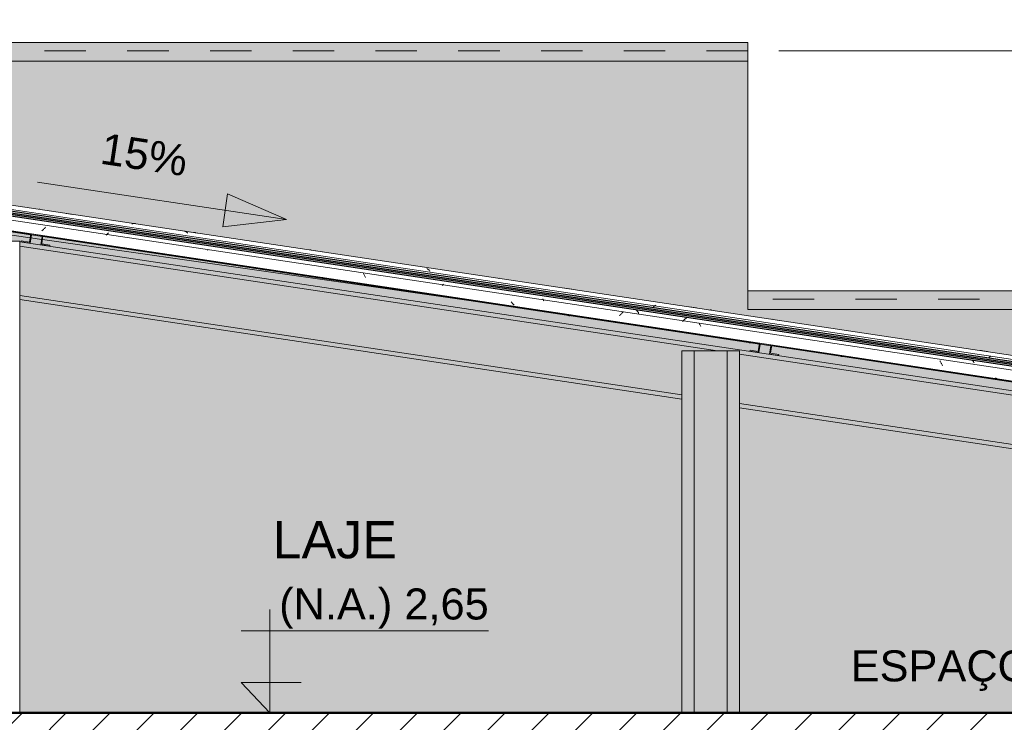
# Model space of a CAD drawing. Header units: metres. Extents: x -2.1 to 42.5, y -15.2 to 5.6.
# Tile 9 of 256: x 1.6 to 4, y 2.6 to 4.3. Entities that reach past the tile are written whole.
import ezdxf

# ---------------------------------------------------------------- set-up
doc = ezdxf.new("R2010")
doc.units = ezdxf.units.M
doc.linetypes.add('Tracejado 4mm', pattern=[0.006, 0.004, -0.002])
for name, color, linetype, lineweight in [('A-ANNO-DIMS', 7, 'Continuous', 9), ('A-ANNO-DIMS-50', 7, 'Continuous', 9), ('A-DETL-GENF', 7, 'Continuous', 5), ('A-FLOR', 7, 'Continuous', 5), ('A-FLOR-PATT', 7, 'Continuous', 50), ('A-GLAZ-CWMG', 7, 'Continuous', 5), ('A-ROOF', 7, 'Continuous', 5), ('A-ROOF-PATT', 7, 'Continuous', 5), ('A-WALL-PATT', 7, 'Continuous', 50), ('G-ANNO-DIMS', 7, 'Continuous', 9), ('G-ANNO-TEXT', 7, 'Continuous', 9), ('I-WALL', 7, 'Continuous', 5)]:
    doc.layers.add(name, color=color, linetype=linetype, lineweight=lineweight)
doc.layers.add('A-DETL', color=7, linetype='Continuous', lineweight=5, true_color=0x00a600)
doc.styles.add('Arial', font='arial.ttf', dxfattribs={"height": 0.075})
doc.styles.add('Arial_1', font='arial.ttf', dxfattribs={"height": 0.09})
doc.dimstyles.new('Com_linha__ref__contínua__-_Cor_Vermelha_Arial_1_5mm_2', dxfattribs={"dimscale": 0.3048, "dimtxt": 0.076519, "dimasz": 0.328084, "dimexe": 0.246063, "dimexo": 0.246063, "dimgap": 0.024606, "dimtad": 1, "dimdec": 1, "dimlfac": 100, "dimrnd": 0.1, "dimdsep": 46, "dimtxsty": 'Arial', "dimblk1": 'OBLIQUE', "dimblk2": 'OBLIQUE', "dimsah": 1, "dimcen": 0.09, "dimdle": 0.246063, "dimazin": 0, "dimtfac": 1, "dimtdec": 4, "dimtix": 1, "dimtmove": 0, "dimatfit": 3, "dimfxl": 1, "dimtvp": 1, "dimtolj": 1, "dimtzin": 0, "dimarcsym": 2})
pattern_1 = [(50, (2.348, 2.53), (0.364365, -0.031877), [0.0381, -0.4191]), (355, (2.348, 2.53), (-0.070485, 0.382117), [0.03048, -0.33528]), (100.451, (2.379, 2.527), (0.293886, 0.35023), [0.03238, -0.35618]), (46.184, (2.348, 2.632), (0.54216, -0.084084), [0.05715, -0.62865]), (96.636, (2.394, 2.625), (0.474805, 0.494854), [0.04857, -0.53427]), (351.184, (2.348, 2.632), (0.47481, 0.494846), [0.04572, -0.50292]), (21, (2.399, 2.606), (0.303226, -0.204528), [0.0381, -0.4191]), (326, (2.399, 2.606), (0.123607, 0.368379), [0.03048, -0.33528]), (71.451, (2.424, 2.589), (0.426833, 0.163839), [0.03238, -0.35618]), (37.5, (2.348, 2.53), (0.0061807, 0.1691082), [0.01676, -0.31445, 0.01676, -0.3236, -0.33655]), (37.5, (2.348, 2.53), (0.0061807, 0.1691082), [-0.67158, 0.01676, -0.31979]), (7.5, (2.348, 2.53), (0.1336414, 0.200358), [0.01676, -0.17729, 0.01676, -0.30683, -0.12827]), (7.5, (2.348, 2.53), (0.1336414, 0.200358), [-0.51765, 0.01676, -0.11151]), (327.5, (2.235, 2.53), (0.2711816, -0.0114606), [0.01676, -0.11024, 0.01676, -0.37948, -0.52578]), (327.5, (2.235, 2.53), (0.2711816, -0.0114606), [-0.52324, 0.01676, -0.50902]), (317.5, (2.184, 2.53), (0.296258, 0.050851), [0.01676, -0.14834, 0.01676, -0.24638, -0.37338]), (317.5, (2.184, 2.53), (0.296258, 0.050851), [-0.42824, 0.01676, -0.35662])]

# ---------------------------------------------------------------- blocks, each defined once
blk = doc.blocks.new('FP_1-C')
at = {"layer": 'A-GLAZ-CWMG'}
blk.add_line((8.6912, 2.8021), (-0.3438, 4.1574), dxfattribs=at)
blk = doc.blocks.new('FP_2-C')
at = {"layer": 'A-GLAZ-CWMG'}
blk.add_line((-0.3515, 4.1067), (8.2236, 2.8204), dxfattribs=at)
at = {"layer": 'A-GLAZ-CWMG', "color": 9, "true_color": 0xc0c0c0}
for p, q in [((1.6678, 3.8155), (1.6667, 3.8146)), ((1.6689, 3.8164), (1.6678, 3.8155)), ((1.67, 3.8174), (1.6689, 3.8164)), ((1.6711, 3.8184), (1.67, 3.8174)), ((1.6722, 3.8194), (1.6711, 3.8184)), ((1.6733, 3.8205), (1.6722, 3.8194)), ((1.6744, 3.8216), (1.6733, 3.8205)), ((1.6755, 3.8227), (1.6744, 3.8216)), ((1.6766, 3.8239), (1.6755, 3.8227)), ((1.8169, 3.781), (1.8335, 3.7785)), ((2.0179, 3.7509), (2.0344, 3.7484)), ((2.4444, 3.7116), (2.4436, 3.7132)), ((2.3434, 3.702), (2.3425, 3.702)), ((2.3444, 3.702), (2.3434, 3.702)), ((2.3453, 3.702), (2.3444, 3.702)), ((2.3463, 3.7021), (2.3453, 3.702)), ((2.4452, 3.71), (2.4444, 3.7116)), ((2.4459, 3.7084), (2.4452, 3.71)), ((2.4467, 3.7069), (2.4459, 3.7084)), ((2.4475, 3.7054), (2.4467, 3.7069)), ((2.4483, 3.7039), (2.4475, 3.7054)), ((2.4491, 3.7025), (2.4483, 3.7039)), ((2.5202, 3.6755), (2.5368, 3.6731)), ((2.8022, 3.6425), (2.8014, 3.6435)), ((2.803, 3.6414), (2.8022, 3.6425)), ((2.8038, 3.6404), (2.803, 3.6414)), ((2.8046, 3.6395), (2.8038, 3.6404)), ((2.8054, 3.6385), (2.8046, 3.6395)), ((2.8062, 3.6377), (2.8054, 3.6385)), ((2.807, 3.6369), (2.8062, 3.6377)), ((2.8078, 3.6361), (2.807, 3.6369)), ((2.8087, 3.6354), (2.8078, 3.6361)), ((2.8217, 3.6303), (2.8383, 3.6278)), ((3.0709, 3.6177), (3.0698, 3.6165)), ((3.0721, 3.6189), (3.0709, 3.6177)), ((3.0643, 3.6109), (3.0633, 3.6098)), ((3.0654, 3.6119), (3.0643, 3.6109)), ((3.0665, 3.613), (3.0654, 3.6119)), ((3.0676, 3.6141), (3.0665, 3.613)), ((3.0687, 3.6153), (3.0676, 3.6141)), ((3.0698, 3.6165), (3.0687, 3.6153)), ((3.1231, 3.5851), (3.1397, 3.5826)), ((3.2566, 3.5898), (3.2559, 3.5914)), ((3.2574, 3.5883), (3.2566, 3.5898)), ((3.2581, 3.5868), (3.2574, 3.5883)), ((3.2588, 3.5854), (3.2581, 3.5868)), ((3.2596, 3.5839), (3.2588, 3.5854)), ((3.8384, 3.4997), (3.8376, 3.5012)), ((3.8391, 3.4983), (3.8384, 3.4997)), ((3.726, 3.4947), (3.7425, 3.4922)), ((3.8398, 3.4968), (3.8391, 3.4983)), ((3.8406, 3.4955), (3.8398, 3.4968)), ((3.8413, 3.4941), (3.8406, 3.4955)), ((3.842, 3.4928), (3.8413, 3.4941)), ((3.8428, 3.4915), (3.842, 3.4928)), ((3.8435, 3.4903), (3.8428, 3.4915)), ((3.8443, 3.4891), (3.8435, 3.4903)), ((3.9726, 3.4588), (3.9717, 3.4594)), ((3.9735, 3.4584), (3.9726, 3.4588)), ((3.9743, 3.4579), (3.9735, 3.4584)), ((3.9752, 3.4575), (3.9743, 3.4579)), ((3.9761, 3.4572), (3.9752, 3.4575)), ((3.977, 3.4569), (3.9761, 3.4572)), ((3.9779, 3.4567), (3.977, 3.4569)), ((3.9788, 3.4566), (3.9779, 3.4567))]:
    blk.add_line(p, q, dxfattribs=at)
blk = doc.blocks.new('FP_3-C')
at = {"layer": 'A-GLAZ-CWMG', "color": 9, "true_color": 0xc0c0c0}
for p, q in [((1.826, 3.8077), (1.8252, 3.8069)), ((1.8269, 3.8085), (1.826, 3.8077)), ((1.8278, 3.8093), (1.8269, 3.8085)), ((1.8286, 3.81), (1.8278, 3.8093)), ((1.8234, 3.8052), (1.8225, 3.8044)), ((1.8243, 3.8061), (1.8234, 3.8052)), ((1.8252, 3.8069), (1.8243, 3.8061)), ((2.0679, 3.7686), (2.0673, 3.7697)), ((2.0685, 3.7675), (2.0679, 3.7686)), ((2.6356, 3.6834), (2.6347, 3.6825)), ((2.6365, 3.6843), (2.6356, 3.6834)), ((2.6374, 3.6852), (2.6365, 3.6843)), ((2.6383, 3.686), (2.6374, 3.6852)), ((2.8783, 3.6497), (2.8777, 3.6507)), ((2.8789, 3.6487), (2.8783, 3.6497)), ((2.8794, 3.6477), (2.8789, 3.6487)), ((2.88, 3.6467), (2.8794, 3.6477)), ((2.8806, 3.6457), (2.88, 3.6467)), ((3.1045, 3.6235), (3.1038, 3.6243)), ((3.1051, 3.6227), (3.1045, 3.6235)), ((3.1058, 3.6218), (3.1051, 3.6227)), ((3.1064, 3.621), (3.1058, 3.6218)), ((3.107, 3.6201), (3.1064, 3.621)), ((3.1077, 3.6191), (3.107, 3.6201)), ((3.1083, 3.6182), (3.1077, 3.6191)), ((3.1089, 3.6172), (3.1083, 3.6182)), ((3.1095, 3.6162), (3.1089, 3.6172)), ((3.1102, 3.6152), (3.1095, 3.6162)), ((3.2162, 3.5969), (3.2153, 3.596)), ((3.2171, 3.5977), (3.2162, 3.5969)), ((3.218, 3.5986), (3.2171, 3.5977)), ((3.2189, 3.5994), (3.218, 3.5986)), ((3.2198, 3.6002), (3.2189, 3.5994)), ((3.2207, 3.6009), (3.2198, 3.6002)), ((3.2216, 3.6017), (3.2207, 3.6009)), ((3.2224, 3.6024), (3.2216, 3.6017)), ((3.2233, 3.6031), (3.2224, 3.6024)), ((3.2242, 3.6037), (3.2233, 3.6031)), ((3.225, 3.6044), (3.2242, 3.6037)), ((3.9168, 3.5015), (3.9161, 3.5022)), ((3.9174, 3.5006), (3.9168, 3.5015)), ((3.9181, 3.4998), (3.9174, 3.5006)), ((3.9187, 3.4989), (3.9181, 3.4998)), ((3.9193, 3.498), (3.9187, 3.4989)), ((3.92, 3.4971), (3.9193, 3.498)), ((3.9206, 3.4961), (3.92, 3.4971))]:
    blk.add_line(p, q, dxfattribs=at)
blk = doc.blocks.new('Rectangular Mullion - Telha Fibrocimento - Ondulada-1908998-C')
at = {"layer": 'A-GLAZ-CWMG', "true_color": 0x808080}
h = blk.add_hatch(dxfattribs=at)
h.set_pattern_fill('FP_3', color=8, style=0, pattern_type=2)
h.set_pattern_definition(pattern_1)
h.paths.add_polyline_path([(8.6888, 2.7866), (8.6894, 2.7906), (-0.3456, 4.1459), (-0.3462, 4.1418), (8.6797, 2.788)])
at = {"layer": 'A-GLAZ-CWMG', "lineweight": 25}
for p, q in [((-0.3462, 4.1418), (8.6888, 2.7866)), ((8.6898, 2.7931), (-0.3452, 4.1483))]:
    blk.add_line(p, q, dxfattribs=at)
at = {"layer": 'A-GLAZ-CWMG'}
blk.add_line((8.6874, 2.7769), (-0.3476, 4.1322), dxfattribs=at)
for name in ['FP_1-C', 'FP_2-C', 'FP_3-C']:
    blk.add_blockref(name, (0, 0), dxfattribs=at)
blk = doc.blocks.new('FP_5-C')
at = {"layer": 'A-GLAZ-CWMG'}
for p, q in [((-0.1587, 4.0768), (1.6401, 3.807)), ((1.6698, 3.8025), (3.4017, 3.5427)), ((3.4313, 3.5383), (5.167, 3.2779))]:
    blk.add_line(p, q, dxfattribs=at)
at = {"layer": 'A-GLAZ-CWMG', "color": 9, "true_color": 0xc0c0c0}
for p, q in [((1.8168, 3.7801), (1.8334, 3.7777)), ((2.0177, 3.75), (2.0343, 3.7475)), ((2.3424, 3.7011), (2.3414, 3.7012)), ((2.3433, 3.7011), (2.3424, 3.7011)), ((2.3443, 3.7011), (2.3433, 3.7011)), ((2.3452, 3.7012), (2.3443, 3.7011)), ((2.3462, 3.7013), (2.3452, 3.7012)), ((2.5201, 3.6747), (2.5367, 3.6722)), ((2.8215, 3.6295), (2.8381, 3.627)), ((3.123, 3.5843), (3.1396, 3.5818)), ((3.7258, 3.4939), (3.7424, 3.4914)), ((3.9733, 3.4577), (3.9725, 3.4582)), ((3.9742, 3.4572), (3.9733, 3.4577)), ((3.9751, 3.4568), (3.9742, 3.4572)), ((3.976, 3.4564), (3.9751, 3.4568)), ((3.9769, 3.4561), (3.976, 3.4564)), ((3.9778, 3.4558), (3.9769, 3.4561)), ((3.9787, 3.4556), (3.9778, 3.4558))]:
    blk.add_line(p, q, dxfattribs=at)
blk = doc.blocks.new('FP_6-C')
at = {"layer": 'A-GLAZ-CWMG'}
blk.add_line((8.6926, 2.8121), (-0.3424, 4.1673), dxfattribs=at)
at = {"layer": 'A-GLAZ-CWMG', "color": 9, "true_color": 0xc0c0c0}
for p, q in [((1.6621, 3.8672), (1.6609, 3.8674)), ((1.7256, 3.857), (1.7422, 3.8545)), ((1.8862, 3.832), (1.8849, 3.8316)), ((1.8874, 3.8322), (1.8862, 3.832)), ((1.8886, 3.8324), (1.8874, 3.8322)), ((1.8899, 3.8325), (1.8886, 3.8324)), ((1.8911, 3.8326), (1.8899, 3.8325)), ((1.8923, 3.8326), (1.8911, 3.8326)), ((1.8935, 3.8325), (1.8923, 3.8326)), ((2.0137, 3.8136), (2.0125, 3.8141)), ((2.0148, 3.8131), (2.0137, 3.8136)), ((2.0159, 3.8125), (2.0148, 3.8131)), ((2.017, 3.8118), (2.0159, 3.8125)), ((2.0181, 3.811), (2.017, 3.8118)), ((2.0192, 3.8102), (2.0181, 3.811)), ((2.0203, 3.8093), (2.0192, 3.8102)), ((2.027, 3.8118), (2.0436, 3.8093)), ((2.3285, 3.7666), (2.3451, 3.7641)), ((2.5991, 3.7234), (2.598, 3.7242)), ((2.6002, 3.7225), (2.5991, 3.7234)), ((2.6012, 3.7216), (2.6002, 3.7225)), ((2.6023, 3.7206), (2.6012, 3.7216)), ((2.6034, 3.7195), (2.6023, 3.7206)), ((2.6044, 3.7183), (2.6034, 3.7195)), ((2.6054, 3.7172), (2.6044, 3.7183)), ((2.9313, 3.6762), (2.9479, 3.6737)), ((2.9589, 3.6576), (2.9579, 3.6591)), ((3.1447, 3.6309), (3.1435, 3.6299)), ((3.146, 3.6319), (3.1447, 3.6309)), ((3.1472, 3.6329), (3.146, 3.6319)), ((3.1484, 3.6337), (3.1472, 3.6329)), ((3.1496, 3.6346), (3.1484, 3.6337)), ((3.1508, 3.6354), (3.1496, 3.6346)), ((3.2328, 3.631), (3.2493, 3.6285)), ((3.2822, 3.6238), (3.2809, 3.6236)), ((3.2834, 3.6238), (3.2822, 3.6238)), ((3.2846, 3.6238), (3.2834, 3.6238)), ((3.2858, 3.6237), (3.2846, 3.6238)), ((3.4337, 3.6009), (3.4503, 3.5984)), ((3.9361, 3.5255), (3.9527, 3.523)), ((3.9568, 3.5091), (3.9555, 3.5081)), ((3.9581, 3.5102), (3.9568, 3.5091)), ((3.9594, 3.5111), (3.9581, 3.5102)), ((3.9606, 3.5121), (3.9594, 3.5111))]:
    blk.add_line(p, q, dxfattribs=at)
blk = doc.blocks.new('FP_7-C')
at = {"layer": 'A-GLAZ-CWMG', "color": 9, "true_color": 0xc0c0c0}
for p, q in [((2.3388, 3.7021), (2.3378, 3.7021)), ((2.3397, 3.7021), (2.3388, 3.7021)), ((2.3406, 3.7021), (2.3397, 3.7021)), ((2.5704, 3.6673), (2.5695, 3.6674)), ((2.938, 3.6121), (2.9371, 3.6124)), ((2.9389, 3.6119), (2.938, 3.6121))]:
    blk.add_line(p, q, dxfattribs=at)
blk = doc.blocks.new('Rectangular Mullion - Telha Fibrocimento - Ondulada-V4-C')
at = {"layer": 'A-GLAZ-CWMG', "true_color": 0x808080}
h = blk.add_hatch(dxfattribs=at)
h.set_pattern_fill('FP_3', color=8, style=0, pattern_type=2)
h.set_pattern_definition(pattern_1)
h.paths.add_polyline_path([(8.6894, 2.7906), (8.6904, 2.7974), (-0.3446, 4.1526), (-0.3456, 4.1459), (8.6797, 2.7921)])
at = {"layer": 'A-GLAZ-CWMG', "lineweight": 25}
for p, q in [((-0.3456, 4.1459), (8.6894, 2.7906)), ((8.6904, 2.7974), (-0.3446, 4.1526))]:
    blk.add_line(p, q, dxfattribs=at)
at = {"layer": 'A-GLAZ-CWMG'}
for name in ['FP_6-C', 'FP_5-C', 'FP_7-C']:
    blk.add_blockref(name, (0, 0), dxfattribs=at)
blk = doc.blocks.new('FP_9-C')
at = {"layer": 'A-GLAZ-CWMG'}
for p, q in [((-0.159, 4.0754), (1.6399, 3.8056)), ((1.6696, 3.8012), (3.4015, 3.5414)), ((3.4311, 3.5369), (5.1668, 3.2766))]:
    blk.add_line(p, q, dxfattribs=at)
at = {"layer": 'A-GLAZ-CWMG', "color": 9, "true_color": 0xc0c0c0}
for p, q in [((2.3386, 3.7013), (2.3377, 3.7011)), ((2.3396, 3.7015), (2.3386, 3.7013)), ((2.3406, 3.7018), (2.3396, 3.7015)), ((2.3416, 3.7021), (2.3406, 3.7018)), ((2.5655, 3.6662), (2.5646, 3.6663)), ((2.5665, 3.6662), (2.5655, 3.6662)), ((2.5674, 3.6662), (2.5665, 3.6662)), ((2.5684, 3.6662), (2.5674, 3.6662)), ((2.5693, 3.6663), (2.5684, 3.6662)), ((2.5703, 3.6665), (2.5693, 3.6663)), ((2.9379, 3.6113), (2.937, 3.6118)), ((2.9388, 3.6109), (2.9379, 3.6113)), ((2.9396, 3.6105), (2.9388, 3.6109)), ((2.9405, 3.6102), (2.9396, 3.6105)), ((2.9414, 3.6099), (2.9405, 3.6102)), ((2.9424, 3.6097), (2.9414, 3.6099)), ((2.9433, 3.6095), (2.9424, 3.6097)), ((3.3774, 3.5445), (3.3765, 3.5445)), ((3.3784, 3.5444), (3.3774, 3.5445)), ((3.3793, 3.5445), (3.3784, 3.5444)), ((3.3803, 3.5445), (3.3793, 3.5445))]:
    blk.add_line(p, q, dxfattribs=at)
blk = doc.blocks.new('FP_10-C')
at = {"layer": 'A-GLAZ-CWMG', "color": 9, "true_color": 0xc0c0c0}
for p, q in [((2.0366, 3.811), (2.0354, 3.8112)), ((2.0378, 3.8106), (2.0366, 3.811)), ((2.0389, 3.8102), (2.0378, 3.8106)), ((3.4324, 3.6014), (3.4313, 3.6017)), ((3.4336, 3.601), (3.4324, 3.6014))]:
    blk.add_line(p, q, dxfattribs=at)
at = {"layer": 'A-GLAZ-CWMG'}
blk.add_line((2.7725, 3.7001), (2.772, 3.7002), dxfattribs=at)
blk = doc.blocks.new('Rectangular Mullion - Telha Fibrocimento - Ondulada-V8-C')
at = {"layer": 'A-GLAZ-CWMG'}
for name in ['FP_9-C', 'FP_10-C']:
    blk.add_blockref(name, (0, 0), dxfattribs=at)
blk = doc.blocks.new('FP_12-C')
at = {"layer": 'A-GLAZ-CWMG'}
for p, q in [((-0.159, 4.0754), (1.6399, 3.8056)), ((1.6696, 3.8012), (3.4015, 3.5414)), ((3.4311, 3.5369), (5.1668, 3.2766))]:
    blk.add_line(p, q, dxfattribs=at)
at = {"layer": 'A-GLAZ-CWMG', "color": 9, "true_color": 0xc0c0c0}
for p, q in [((2.2087, 3.7197), (2.2078, 3.7198)), ((3.599, 3.5112), (3.5981, 3.5113)), ((3.5999, 3.5112), (3.599, 3.5112)), ((3.6009, 3.5112), (3.5999, 3.5112)), ((3.6018, 3.5113), (3.6009, 3.5112)), ((3.6028, 3.5114), (3.6018, 3.5113))]:
    blk.add_line(p, q, dxfattribs=at)
blk = doc.blocks.new('FP_13-C')
at = {"layer": 'A-GLAZ-CWMG', "color": 9, "true_color": 0xc0c0c0}
for p, q in [((2.3157, 3.7688), (2.3148, 3.7687)), ((2.3169, 3.7688), (2.3157, 3.7688)), ((2.3181, 3.7688), (2.3169, 3.7688)), ((3.9358, 3.5257), (3.9351, 3.5257)), ((3.937, 3.5258), (3.9358, 3.5257)), ((3.9382, 3.5257), (3.937, 3.5258))]:
    blk.add_line(p, q, dxfattribs=at)
at = {"layer": 'A-GLAZ-CWMG'}
blk.add_line((2.7725, 3.7001), (2.772, 3.7002), dxfattribs=at)
blk = doc.blocks.new('Rectangular Mullion - Telha Fibrocimento - Ondulada-V11-C')
at = {"layer": 'A-GLAZ-CWMG'}
for name in ['FP_12-C', 'FP_13-C']:
    blk.add_blockref(name, (0, 0), dxfattribs=at)
blk = doc.blocks.new('LONGARINA_STEEL_FRAME - LONGARINA_STEEL_FRAME-1917798-C')
at = {"layer": 'A-ROOF', "true_color": 0x9fa09c}
h = blk.add_hatch(color=253, dxfattribs=at)
h.paths.add_polyline_path([(8.2124, 2.7882), (8.2236, 2.7882), (8.2236, 2.7966), (6.8336, 3.0051), (6.8336, 2.995), (8.2024, 2.7897)])
h.paths.add_polyline_path([(6.8036, 3.0052), (6.8322, 3.0054), (1.6136, 3.7876), (1.6136, 3.778), (3.3005, 3.525), (3.3536, 3.525), (3.3536, 3.517), (5.0338, 3.265), (5.0936, 3.265), (5.0936, 3.256), (6.7658, 3.0052), (6.7995, 3.0052)])
h.paths.add_polyline_path([(1.5836, 3.79), (1.6012, 3.79), (-0.1264, 4.0491), (-0.1264, 4.039), (1.5338, 3.79), (1.5675, 3.79)])
h.paths.add_polyline_path([(-0.1639, 4.05), (-0.1321, 4.05), (-0.3109, 4.0768), (-0.3124, 4.0669), (-0.1995, 4.05), (-0.1658, 4.05)])
h = blk.add_hatch(color=253, dxfattribs=at)
h.paths.add_polyline_path([(1.6864, 3.7782), (1.6864, 3.7803), (1.6669, 3.7832), (1.6699, 3.803), (1.6402, 3.8073), (1.6372, 3.7876), (1.6175, 3.7906), (1.6172, 3.7886), (1.6389, 3.7854), (1.6419, 3.8051), (1.6676, 3.8013), (1.6646, 3.7815)])
h.paths.add_polyline_path([(-0.1422, 4.0525), (-0.1422, 4.0546), (-0.1616, 4.0575), (-0.1587, 4.0773), (-0.1884, 4.0816), (-0.1913, 4.0619), (-0.2111, 4.0649), (-0.2114, 4.0629), (-0.1896, 4.0597), (-0.1867, 4.0794), (-0.161, 4.0756), (-0.1639, 4.0558), (-0.1447, 4.0529)])
h = blk.add_hatch(color=253, dxfattribs=at)
h.paths.add_polyline_path([(8.1336, 2.6807), (8.1336, 2.7882), (8.2124, 2.7882), (6.8336, 2.995), (6.8336, 2.8757), (7.9747, 2.7045)])
h.paths.add_polyline_path([(6.6936, 2.8967), (6.6936, 3.0052), (6.7658, 3.0052), (5.0936, 3.256), (5.0936, 3.1367), (6.4189, 2.9379)])
h.paths.add_polyline_path([(4.9536, 3.1577), (4.9536, 3.265), (5.0333, 3.2651), (3.3536, 3.517), (3.3536, 3.3977), (4.8631, 3.1713)])
h.paths.add_polyline_path([(3.2136, 3.4187), (3.2136, 3.525), (3.3005, 3.525), (1.6136, 3.778), (1.6136, 3.6587), (3.2101, 3.4192)])
h.paths.add_polyline_path([(1.4736, 3.6797), (1.4736, 3.79), (1.5338, 3.79), (-0.1264, 4.039), (-0.1264, 3.9197), (1.3625, 3.6964)])
h.paths.add_polyline_path([(-0.2664, 3.9407), (-0.2664, 4.05), (-0.1995, 4.05), (-0.3124, 4.0669), (-0.3299, 3.9502)])
h = blk.add_hatch(color=253, dxfattribs=at)
h.paths.add_polyline_path([(8.1336, 2.6706), (8.1336, 2.6807), (6.8336, 2.8757), (6.8336, 2.8656), (7.9747, 2.6944)])
h.paths.add_polyline_path([(6.6936, 2.8866), (6.6936, 2.8967), (5.0936, 3.1367), (5.0936, 3.1266), (6.4189, 2.9278)])
h.paths.add_polyline_path([(4.9536, 3.1476), (4.9536, 3.1577), (3.3536, 3.3977), (3.3536, 3.3876), (4.8631, 3.1612)])
h.paths.add_polyline_path([(3.2136, 3.4086), (3.2136, 3.4187), (1.6136, 3.6587), (1.6136, 3.6486), (3.1794, 3.4137)])
h.paths.add_polyline_path([(1.4736, 3.6696), (1.4736, 3.6797), (-0.1264, 3.9197), (-0.1264, 3.9096), (1.3625, 3.6863)])
h.paths.add_polyline_path([(-0.2664, 3.9306), (-0.2664, 3.9407), (-0.3299, 3.9502), (-0.3314, 3.9403), (-0.3307, 3.9402)])
blk.add_hatch(color=253, dxfattribs=at).paths.add_polyline_path([(3.4479, 3.514), (3.4479, 3.516), (3.4284, 3.519), (3.4314, 3.5387), (3.4017, 3.5431), (3.3988, 3.5234), (3.379, 3.5264), (3.3787, 3.5244), (3.4004, 3.5211), (3.4034, 3.5409), (3.4291, 3.5371), (3.4262, 3.5173)])
at = {"layer": 'A-ROOF'}
for p, q in [((6.8332, 3.0052), (1.6136, 3.7881)), ((3.3005, 3.525), (1.6136, 3.778)), ((3.2136, 3.4187), (1.6136, 3.6587)), ((3.2136, 3.4086), (1.6136, 3.6486)), ((5.0333, 3.2651), (3.3536, 3.517)), ((4.9536, 3.1577), (3.3536, 3.3977)), ((4.9536, 3.1476), (3.3536, 3.3876))]:
    blk.add_line(p, q, dxfattribs=at)
at = {"layer": 'A-ROOF', "lineweight": 15}
for p, q in [((1.6175, 3.7906), (1.6172, 3.7886)), ((1.6172, 3.7886), (1.6389, 3.7854)), ((1.6372, 3.7876), (1.6175, 3.7906)), ((1.6402, 3.8074), (1.6372, 3.7876)), ((1.6389, 3.7854), (1.6419, 3.8051)), ((1.6699, 3.803), (1.6402, 3.8074)), ((1.6419, 3.8051), (1.6676, 3.8013)), ((1.6676, 3.8013), (1.6646, 3.7815)), ((1.6669, 3.7832), (1.6699, 3.803)), ((1.6646, 3.7815), (1.6864, 3.7782)), ((1.6867, 3.7802), (1.6669, 3.7832)), ((1.6864, 3.7782), (1.6867, 3.7802)), ((3.379, 3.5264), (3.3787, 3.5244)), ((3.3787, 3.5244), (3.4004, 3.5211)), ((3.3988, 3.5234), (3.379, 3.5264)), ((3.4017, 3.5432), (3.3988, 3.5234)), ((3.4004, 3.5211), (3.4034, 3.5409)), ((3.4314, 3.5387), (3.4017, 3.5432)), ((3.4034, 3.5409), (3.4291, 3.5371)), ((3.4291, 3.5371), (3.4262, 3.5173)), ((3.4284, 3.519), (3.4314, 3.5387)), ((3.4262, 3.5173), (3.4479, 3.514)), ((3.4482, 3.516), (3.4284, 3.519)), ((3.4479, 3.514), (3.4482, 3.516))]:
    blk.add_line(p, q, dxfattribs=at)
blk = doc.blocks.new('RUFO_1_ - RUFO_1_-1923193-C')
at = {"layer": 'A-ROOF-PATT', "true_color": 0xc0c0c0}
for points in [[(3.3737, 4.225), (3.3737, 4.27), (-0.3314, 4.27), (-0.3314, 4.225), (3.3073, 4.225)], [(8.3336, 3.625), (8.3336, 3.67), (3.3737, 3.67), (3.3737, 3.625), (7.1968, 3.625)]]:
    blk.add_hatch(color=9, dxfattribs=at).paths.add_polyline_path(points)
at = {"layer": 'A-ROOF'}
for p, q in [((-0.3314, 4.27), (3.3737, 4.27)), ((3.3737, 4.27), (3.3737, 4.225)), ((3.3737, 4.225), (-0.3314, 4.225)), ((3.3737, 3.625), (3.3737, 3.67)), ((3.3737, 3.67), (4.9192, 3.67)), ((8.3336, 3.625), (3.3737, 3.625))]:
    blk.add_line(p, q, dxfattribs=at)
blk = doc.blocks.new('Elevações de ponto - Cota de elevação - corte _N_O e N_A_-1979376-C')
at = {"layer": 'G-ANNO-DIMS'}
blk.add_hatch(color=256, dxfattribs=at).paths.add_polyline_path([(7.1024, 0.0536), (7.0259, -0.02), (7.0259, 0.0536)])
for p, q in [((7.0259, -0.02), (7.0259, 0.23)), ((6.9573, 0.1786), (7.5551, 0.1786)), ((7.0259, -0.02), (6.9573, 0.0536)), ((6.9573, 0.0536), (7.1024, 0.0536)), ((7.0259, 0.0536), (6.9573, 0.0536)), ((6.9573, 0.0536), (7.0259, -0.02)), ((7.0259, -0.02), (7.0259, 0.0536))]:
    blk.add_line(p, q, dxfattribs=at)
blk = doc.blocks.new('DIMBLOCK27-C')
at = {"layer": 'A-ANNO-DIMS-50', "color": 242, "true_color": 0xbd2b2e, "transparency": 16777216}
for p, q in [((8.9161, 3.65), (8.9161, 4.325)), ((8.9161, 4.25), (8.8661, 4.3)), ((8.9161, 4.25), (3.4487, 4.25)), ((8.9161, 4.25), (8.9661, 4.2)), ((8.9161, 4.25), (8.9911, 4.25)), ((8.9161, 3.65), (8.8661, 3.7)), ((8.9161, 3.65), (8.4086, 3.65)), ((8.9161, 3.65), (8.9661, 3.6)), ((8.9161, 3.65), (8.9911, 3.65))]:
    blk.add_line(p, q, dxfattribs=at)
at = {"layer": 'A-ANNO-DIMS-50', "color": 0, "transparency": 16777216, "insert": (8.8112, 3.8923), "char_height": 0.075, "width": 0.138441, "attachment_point": 1, "rotation": 90, "line_spacing_factor": 0.941778, "style": 'Arial'}
blk.add_mtext('60', dxfattribs=at)
blk = doc.blocks.new('_Oblique')
at = {"color": 0, "linetype": 'ByBlock', "lineweight": -2}
blk.add_line((-0.5, -0.5), (0.5, 0.5), dxfattribs=at)

msp = doc.modelspace()

# ---------------------------------------------------------------- hatches: boundary and pattern name
at = {"layer": 'A-DETL-GENF', "true_color": 0x808080}
for points in [[(3.2436, 2.65), (3.2436, 3.525), (3.2136, 3.525), (3.2136, 2.65)], [(3.3236, 2.65), (3.3536, 2.65), (3.3536, 3.525), (3.3236, 3.525), (3.3236, 3.261)]]:
    msp.add_hatch(color=8, dxfattribs=at).paths.add_polyline_path(points)
at = {"layer": 'A-DETL-GENF', "true_color": 0xb6b6b6}
msp.add_hatch(color=253, dxfattribs=at).paths.add_polyline_path([(3.3236, 2.65), (3.3236, 3.525), (3.2436, 3.525), (3.2436, 2.65)])
at = {"layer": 'A-FLOR-PATT', "lineweight": 5, "true_color": 0x808080}
h = msp.add_hatch(dxfattribs=at)
h.set_pattern_fill('FP_1', color=8, style=0, pattern_type=2)
h.set_pattern_definition([(45, (2.348, 2.53), (-0.053033, 0.053033), [])])
h.paths.add_polyline_path([(6.0186, 2.53), (6.0236, 2.5306), (6.0236, 2.65), (-0.3464, 2.6499), (-0.3464, 2.53), (6.0136, 2.53)])
h.paths.add_polyline_path([(8.1736, 2.53), (8.1736, 2.65), (6.1636, 2.6499), (6.1636, 2.53), (7.9747, 2.53)])
at = {"layer": 'A-WALL-PATT', "true_color": 0xd6d6d6}
h = msp.add_hatch(color=254, dxfattribs=at)
h.paths.add_polyline_path([(0.9736, 2.65), (1.4736, 2.65), (1.4736, 3.6696), (-0.1264, 3.9096), (-0.1264, 2.65), (0.1957, 2.65)])
h.paths.add_polyline_path([(3.1337, 2.65), (3.2136, 2.65), (3.2136, 3.4086), (1.6136, 3.6486), (1.6136, 2.65), (2.5294, 2.65)])
h.paths.add_polyline_path([(3.3737, 2.65), (3.3737, 3.3846), (3.3536, 3.3876), (3.3536, 2.65)])
h.paths.add_polyline_path([(-0.3514, 2.65), (-0.2664, 2.65), (-0.2664, 3.9306), (-0.3314, 3.9403), (-0.3109, 4.0768), (-0.1321, 4.05), (-0.1264, 4.05), (-0.1264, 4.0491), (1.6012, 3.79), (1.6136, 3.79), (1.6136, 3.7881), (3.3737, 3.5241), (3.3737, 3.5458), (2.7482, 3.6392), (1.6685, 3.7937), (1.6669, 3.7832), (1.6867, 3.7802), (1.6864, 3.7782), (1.6646, 3.7815), (1.6665, 3.794), (1.6408, 3.7977), (1.6389, 3.7854), (1.6172, 3.7886), (1.6175, 3.7906), (1.6372, 3.7876), (1.6388, 3.798), (-0.3514, 4.0829), (-0.3514, 2.6501)])
h = msp.add_hatch(color=254, dxfattribs=at)
h.paths.add_polyline_path([(3.3737, 2.65), (4.9536, 2.65), (4.9536, 3.1476), (3.3737, 3.3846), (3.3737, 3.261)])
h.paths.add_polyline_path([(6.0236, 2.65), (6.6936, 2.65), (6.6936, 2.8866), (5.0936, 3.1266), (5.0936, 2.65), (5.641, 2.65)])
h.paths.add_polyline_path([(7.5858, 2.65), (8.1336, 2.65), (8.1336, 2.6706), (6.8336, 2.8656), (6.8336, 2.65), (7.3913, 2.65)])
h.paths.add_polyline_path([(8.2236, 2.7966), (8.2236, 2.7972), (6.9597, 2.9933), (6.9591, 2.9894), (6.9789, 2.9864), (6.9786, 2.9844), (6.9568, 2.9877), (6.9575, 2.9936), (6.932, 2.9976), (6.9311, 2.9915), (6.9093, 2.9948), (6.9096, 2.9968), (6.9294, 2.9938), (6.93, 2.9979), (5.1957, 3.267), (5.1938, 3.2542), (5.2135, 3.2512), (5.2132, 3.2492), (5.1915, 3.2525), (5.1937, 3.2673), (5.168, 3.2713), (5.1658, 3.2563), (5.144, 3.2596), (5.1443, 3.2616), (5.1641, 3.2586), (5.166, 3.2716), (4.0123, 3.45), (3.4311, 3.5371), (3.4284, 3.519), (3.4482, 3.516), (3.4479, 3.514), (3.4262, 3.5173), (3.4288, 3.5371), (3.4034, 3.5409), (3.4004, 3.5211), (3.3787, 3.5244), (3.379, 3.5264), (3.3988, 3.5234), (3.4015, 3.5417), (3.3737, 3.5458), (3.3737, 3.5241), (8.2225, 2.7968)])
at = {"layer": 'G-ANNO-DIMS'}
msp.add_hatch(color=256, dxfattribs=at).paths.add_polyline_path([(2.2585, 3.8419), (2.1162, 3.9039), (2.1042, 3.8244)])
at = {"layer": 'I-WALL', "true_color": 0xdbcc9e}
h = msp.add_hatch(color=9, dxfattribs=at)
h.paths.add_polyline_path([(3.3737, 3.6099), (3.3737, 4.225), (-0.3488, 4.225), (-0.3514, 4.25), (-0.3514, 4.2246), (-0.3494, 4.2226), (-0.3494, 4.1721), (-0.2028, 4.1501), (-0.2031, 4.1482), (-0.3514, 4.1704), (-0.3508, 4.1107), (-0.3424, 4.1673), (3.3559, 3.6125)])
h.paths.add_polyline_path([(2.8172, 3.6293), (1.6696, 3.8013), (1.6685, 3.7937), (2.7968, 3.6322)])
h.paths.add_polyline_path([(1.6665, 3.794), (1.6676, 3.8013), (1.6419, 3.8051), (1.6408, 3.7977), (1.6646, 3.7943)])
h.paths.add_polyline_path([(1.6388, 3.798), (1.64, 3.8059), (-0.1589, 4.0756), (-0.1616, 4.0575), (-0.1419, 4.0545), (-0.1419, 4.0529), (1.6372, 3.7982)])
h.paths.add_polyline_path([(-0.1639, 4.056), (-0.161, 4.0756), (-0.1867, 4.0794), (-0.1891, 4.0597), (-0.1639, 4.0561)])
h.paths.add_polyline_path([(-0.2016, 4.0614), (-0.2114, 4.063), (-0.2111, 4.0649), (-0.1913, 4.0619), (-0.1886, 4.0802), (-0.3514, 4.1046), (-0.3514, 4.0829), (-0.205, 4.0619)])
h = msp.add_hatch(color=9, dxfattribs=at)
h.paths.add_polyline_path([(8.2236, 2.7972), (8.2236, 2.7977), (8.2024, 2.8008), (8.2027, 2.8028), (8.2225, 2.7999), (8.2236, 2.807), (8.2236, 2.8183), (6.9618, 3.0075), (6.9598, 2.9933), (8.2225, 2.7974)])
h.paths.add_polyline_path([(8.3336, 2.8659), (8.3336, 3.625), (3.3737, 3.625), (3.3737, 3.6099), (8.315, 2.8687)])
h.paths.add_polyline_path([(6.9577, 2.9936), (6.9598, 3.0075), (6.9341, 3.0113), (6.9324, 2.9975), (6.9575, 2.9936)])
h.paths.add_polyline_path([(6.93, 2.9979), (6.9321, 3.0121), (5.1965, 3.2723), (5.1957, 3.267), (6.9294, 2.998)])
h.paths.add_polyline_path([(5.1937, 3.2673), (5.1944, 3.2723), (5.1687, 3.2761), (5.168, 3.2713), (5.1915, 3.2676)])
h.paths.add_polyline_path([(5.166, 3.2716), (5.1668, 3.2769), (4.2189, 3.4185), (5.1641, 3.2719)])

# ---------------------------------------------------------------- linework, layer by layer
at = {"layer": 'A-DETL', "color": 7, "linetype": 'Tracejado 4mm'}
for p, q in [((3.3737, 4.25), (-0.3314, 4.25)), ((8.3336, 3.65), (3.3737, 3.65))]:
    msp.add_line(p, q, dxfattribs=at)
at = {"layer": 'A-DETL', "color": 7}
for p, q in [((1.6136, 3.79), (1.5836, 3.79)), ((1.6136, 2.65), (1.6136, 3.79)), ((3.2136, 3.525), (3.2136, 2.65)), ((3.2436, 3.525), (3.2136, 3.525)), ((3.3236, 3.525), (3.2436, 3.525)), ((3.2436, 2.65), (3.2436, 3.525)), ((3.3236, 3.525), (3.3236, 2.65)), ((3.3536, 3.525), (3.3236, 3.525)), ((3.3536, 2.65), (3.3536, 3.525)), ((1.5836, 2.65), (1.6136, 2.65)), ((3.2136, 2.65), (3.2436, 2.65)), ((3.2436, 2.65), (3.3236, 2.65)), ((3.3236, 2.65), (3.3536, 2.65))]:
    msp.add_line(p, q, dxfattribs=at)
at = {"layer": 'A-DETL', "color": 7, "lineweight": 50}
msp.add_line((-0.3514, 2.65), (8.2736, 2.65), dxfattribs=at)
at = {"layer": 'A-FLOR', "lineweight": 50}
for p, q in [((3.2136, 2.65), (1.6136, 2.65)), ((4.9536, 2.65), (3.3536, 2.65))]:
    msp.add_line(p, q, dxfattribs=at)
at = {"layer": 'G-ANNO-DIMS'}
for p, q in [((1.6566, 3.9322), (2.2585, 3.8419)), ((2.1162, 3.9039), (2.1042, 3.8244)), ((2.2585, 3.8419), (2.1162, 3.9039)), ((2.1042, 3.8244), (2.2585, 3.8419))]:
    msp.add_line(p, q, dxfattribs=at)
at = {"layer": 'I-WALL'}
for p, q in [((3.3737, 3.67), (3.3737, 4.225)), ((-0.1421, 4.0529), (1.6388, 3.798)), ((1.6408, 3.7977), (1.6665, 3.794)), ((1.6685, 3.7937), (2.8172, 3.6293))]:
    msp.add_line(p, q, dxfattribs=at)

# ---------------------------------------------------------------- block references
at = {"layer": 'A-GLAZ-CWMG'}
for name in ['Rectangular Mullion - Telha Fibrocimento - Ondulada-V4-C', 'Rectangular Mullion - Telha Fibrocimento - Ondulada-1908998-C', 'Rectangular Mullion - Telha Fibrocimento - Ondulada-V8-C', 'Rectangular Mullion - Telha Fibrocimento - Ondulada-V11-C']:
    msp.add_blockref(name, (0, 0), dxfattribs=at)
at = {"layer": 'A-ROOF'}
for name in ['RUFO_1_ - RUFO_1_-1923193-C', 'LONGARINA_STEEL_FRAME - LONGARINA_STEEL_FRAME-1917798-C']:
    msp.add_blockref(name, (0, 0), dxfattribs=at)
at = {"layer": 'G-ANNO-DIMS'}
msp.add_blockref('Elevações de ponto - Cota de elevação - corte _N_O e N_A_-1979376-C', (-4.8081, 2.67), dxfattribs=at)

# ---------------------------------------------------------------- texts
at = {"layer": 'G-ANNO-DIMS', "insert": (1.8165, 4.0518), "char_height": 0.075, "width": 0.250671, "attachment_point": 1, "rotation": 351.4692, "line_spacing_factor": 0.941778, "style": 'Arial'}
msp.add_mtext('15%', dxfattribs=at)
at = {"layer": 'G-ANNO-DIMS', "lineweight": 18, "insert": (2.2407, 2.9509), "char_height": 0.075, "width": 0.605101, "attachment_point": 1, "line_spacing_factor": 0.941778, "style": 'Arial'}
msp.add_mtext('(N.A.) 2,65', dxfattribs=at)
at = {"layer": 'G-ANNO-TEXT', "attachment_point": 1}
for s, insert, char_height, width, style in [('LAJE', (2.2249, 3.1137), 0.09, 0.360759, 'Arial_1'), ('ESPAÇO INABITÁVEL', (3.6221, 2.8013), 0.075, 1.298734, 'Arial')]:
    msp.add_mtext(s, dxfattribs=dict(at, insert=insert, char_height=char_height, width=width, style=style))

# ---------------------------------------------------------------- dimensions: what is measured, and where the dimension line sits
at = {"layer": 'A-ANNO-DIMS', "color": 242, "true_color": 0xbd2b2e}
dim = msp.add_linear_dim(base=(8.9161, 4.25), p1=(8.3336, 3.65), p2=(3.3737, 4.25), angle=90, dimstyle='Com_linha__ref__contínua__-_Cor_Vermelha_Arial_1_5mm_2', override={"dimpost": '<>', "dimfxl": 4.996059}, dxfattribs=at)
dim.commit()
dim.dimension.update_dxf_attribs({"geometry": 'DIMBLOCK27-C', "text_midpoint": (8.8703, 3.95)})

doc.saveas('drawing.dxf')
